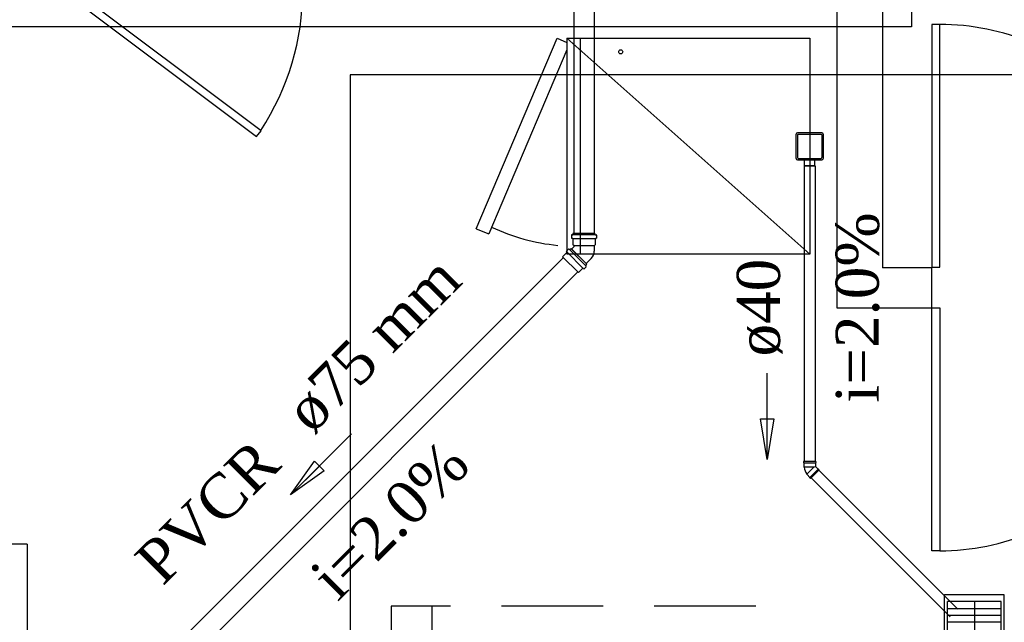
# Model space of a CAD drawing. Header units: millimetres. Extents: x 335 to 739279, y -1 to 84.
# Tile 110 of 244: x 364.62 to 369.46, y 32.67 to 35.63. Entities that reach past the tile are written whole.
import ezdxf

# ---------------------------------------------------------------- set-up
doc = ezdxf.new("R2010")
doc.units = ezdxf.units.MM
doc.header["$MEASUREMENT"] = 0
doc.linetypes.add('Dashed', pattern=[0.75, 0.5, -0.25])
for name, color, linetype, lineweight in [('Simbolos', 1, 'Continuous', 30), ('Simbolos_int', 1, 'Continuous', 30), ('TQ-Sentido tubo', 7, 'Continuous', 20), ('TQ-Seção tubo', 1, 'Continuous', 30), ('TQ-Textos tubo', 7, 'Continuous', 20)]:
    doc.layers.add(name, color=color, linetype=linetype, lineweight=lineweight)
doc.styles.add('TimesNewRoman', font='times.ttf')
doc.dimstyles.get("Standard").update_dxf_attribs({"dimtxt": 0.18, "dimasz": 0.18, "dimexe": 0.18, "dimexo": 0.0625, "dimgap": 0.09, "dimtad": 0, "dimtih": 1, "dimtoh": 1, "dimdec": 4, "dimzin": 0, "dimdsep": 46, "dimtxsty": 'Standard', "dimcen": 0.09, "dimadec": 0, "dimazin": 0, "dimtfac": 1, "dimtdec": 4, "dimtofl": 0, "dimtmove": 0, "dimatfit": 3, "dimfxl": 0, "dimtolj": 1, "dimtzin": 0, "dimarcsym": 0})

msp = doc.modelspace()

# ---------------------------------------------------------------- linework, layer by layer
at = {"color": 7}
for p, q in [((368.8628, 43.3719), (368.8628, 34.4159)), ((368.6388, 35.6759), (368.6388, 34.2189)), ((366.8658, 34.6069), (367.2638, 35.5439)), ((367.2638, 35.5439), (367.3118, 35.5229)), ((367.3118, 35.5439), (368.5058, 35.5439)), ((367.3118, 35.5439), (367.3118, 34.4819)), ((368.5058, 34.4819), (367.3118, 35.5439)), ((368.5058, 35.5439), (368.5058, 34.4819)), ((366.8658, 34.6069), (366.9288, 34.5829)), ((368.5058, 34.4819), (367.3118, 34.4819)), ((369.1058, 34.4159), (368.8628, 34.4159)), ((369.1058, 34.2189), (369.1058, 34.4179)), ((368.6388, 34.2189), (369.1058, 34.2189)), ((368.8358, 34.2189), (369.1058, 34.2189)), ((364.6588, 33.0569), (364.2608, 33.0569)), ((364.6588, 33.0569), (364.6588, 32.4599)), ((369.4468, 32.7749), (369.1838, 32.7749)), ((369.1838, 31.5809), (369.1838, 32.7749)), ((369.3168, 31.5809), (369.3168, 32.7749)), ((369.4468, 31.5809), (369.4468, 32.7749)), ((366.4478, 32.7529), (366.4478, 32.3549)), ((366.6488, 32.7529), (366.4478, 32.7529)), ((366.6488, 32.7529), (366.6488, 32.3549)), ((369.4468, 32.7389), (369.1838, 32.7389)), ((369.4468, 32.7069), (369.1838, 32.7069)), ((369.4468, 32.6739), (369.1838, 32.6739))]:
    msp.add_line(p, q, dxfattribs=at)
at = {"color": 7, "linetype": 'Continuous'}
for p, q in [((367.3768, 35.5439), (367.3768, 34.4819)), ((367.3118, 35.4869), (366.9288, 34.5829))]:
    msp.add_line(p, q, dxfattribs=at)
at = {"color": 3}
for points in [[(369.0069, 35.5997), (364.4229, 35.5997), (364.4229, 43.5302), (369.0069, 43.5302)], [(366.2476, 23.7782), (375.422, 23.7782), (375.422, 35.3634), (366.2476, 35.3634)]]:
    msp.add_lwpolyline(points, close=True, dxfattribs=at)
at = {"color": 7, "linetype": 'Continuous'}
msp.add_lwpolyline([(365.7868, 35.0609), (365.8088, 35.0889), (364.8538, 35.8059), (364.8318, 35.7779), (365.7868, 35.0609)], close=True, dxfattribs=at)
at = {"color": 7}
for points in [[(369.1058, 34.4179), (369.1448, 34.4179), (369.1448, 35.6119), (369.1058, 35.6119), (369.1058, 34.4179)], [(369.1058, 34.2189), (369.1448, 34.2189), (369.1448, 33.0249), (369.1058, 33.0249), (369.1058, 34.2189)]]:
    msp.add_lwpolyline(points, close=True, dxfattribs=at)
msp.add_lwpolyline([(369.4598, 31.5489), (369.1678, 31.5489), (369.1678, 32.8099), (369.4598, 32.8099), (369.4598, 31.5489)], dxfattribs=at)
at = {"color": 7, "linetype": 'Dashed'}
msp.add_lwpolyline([(366.6488, 32.7529), (366.6488, 26.8799), (368.2408, 26.8799), (368.2408, 32.7529), (366.6488, 32.7529)], dxfattribs=at)
at = {"color": 7}
msp.add_circle((367.5768, 35.4769), 0.00995, dxfattribs=at)
at = {"color": 7, "linetype": 'Continuous'}
for centre, radius, start, end in [((364.7658, 35.7779), 1.2477, 326.595, 33.3687), ((367.3688, 35.5289), 1.0083, 244.917, 264.221)]:
    msp.add_arc(centre, radius, start, end, dxfattribs=at)
at = {"color": 7}
for centre, start, end in [((369.1448, 34.4569), 358.058, 90), ((369.1448, 34.1799), 270, 1.942)]:
    msp.add_arc(centre, 1.1549, start, end, dxfattribs=at)
at = {"layer": 'Simbolos'}
for p, q in [((368.4388, 34.9529), (368.4388, 35.0729)), ((368.4458, 35.0799), (368.5658, 35.0799)), ((368.5728, 34.9529), (368.5728, 35.0729)), ((368.4458, 34.9459), (368.5658, 34.9459)), ((368.4808, 34.9179), (368.4808, 34.9459)), ((368.5308, 34.9179), (368.5308, 34.9459)), ((368.4828, 34.9159), (368.5288, 34.9159)), ((368.4758, 33.4644), (368.4758, 33.4584)), ((368.5358, 33.4644), (368.4758, 33.4644)), ((368.4758, 33.4584), (368.4768, 33.4574)), ((368.4768, 33.4574), (368.4768, 33.4374)), ((368.5358, 33.4584), (368.5348, 33.4574)), ((368.5348, 33.4574), (368.5348, 33.4394)), ((368.5358, 33.4644), (368.5358, 33.4584)), ((368.4768, 33.4374), (368.4788, 33.4354)), ((368.4928, 33.3994), (368.4928, 33.4024)), ((368.5068, 33.3854), (368.4928, 33.3994)), ((368.5528, 33.4234), (368.5098, 33.3804)), ((368.5478, 33.4264), (368.5348, 33.4394)), ((368.5498, 33.4264), (368.5478, 33.4264)), ((368.5528, 33.4234), (368.5498, 33.4264)), ((368.5068, 33.3834), (368.5068, 33.3854)), ((368.5098, 33.3804), (368.5068, 33.3834))]:
    msp.add_line(p, q, dxfattribs=at)
at = {"layer": 'Simbolos', "color": 5}
for p, q in [((367.3353, 34.5759), (367.3353, 34.5619)), ((367.3413, 34.5779), (367.3363, 34.5769)), ((367.3403, 34.5599), (367.3363, 34.5599)), ((367.3413, 34.5589), (367.3413, 34.5289)), ((367.4503, 34.5839), (367.3423, 34.5839)), ((367.3423, 34.5839), (367.3423, 34.5789)), ((367.4503, 34.5839), (367.4503, 34.5789)), ((367.4513, 34.5779), (367.4563, 34.5769)), ((367.4513, 34.5589), (367.4513, 34.5289)), ((367.4523, 34.5599), (367.4563, 34.5599)), ((367.4573, 34.5759), (367.4573, 34.5619)), ((367.3105, 34.4973), (367.3204, 34.5072)), ((367.3261, 34.5044), (367.3225, 34.5079)), ((367.3275, 34.5044), (367.3331, 34.5101)), ((367.3331, 34.5101), (367.4095, 34.4337)), ((367.3463, 34.5179), (367.3353, 34.5079)), ((367.3463, 34.5249), (367.3413, 34.5289)), ((367.3463, 34.5249), (367.3463, 34.5179)), ((367.4463, 34.5249), (367.4513, 34.5289)), ((367.4463, 34.5249), (367.4463, 34.4969)), ((367.2914, 34.4698), (367.3126, 34.491)), ((367.3126, 34.4924), (367.3098, 34.4952)), ((367.4323, 34.4609), (367.4073, 34.4359)), ((367.3692, 34.392), (367.3904, 34.4132)), ((367.3918, 34.4132), (367.3946, 34.4104)), ((367.3968, 34.4111), (367.4067, 34.421)), ((367.4038, 34.428), (367.4095, 34.4337)), ((367.4038, 34.4266), (367.4074, 34.4231))]:
    msp.add_line(p, q, dxfattribs=at)
at = {"layer": 'Simbolos'}
for centre, radius, start, end in [((368.4458, 35.0729), 0.00667, 90, 180), ((368.5658, 35.0729), 0.00667, 0, 90), ((368.4458, 34.9529), 0.00667, 180, 270), ((368.5658, 34.9529), 0.00667, 270, 0), ((368.4828, 34.9179), 0.002, 180, 270), ((368.5288, 34.9179), 0.002, 270, 0), ((368.5548, 33.4474), 0.0779, 188.933, 216.067)]:
    msp.add_arc(centre, radius, start, end, dxfattribs=at)
at = {"layer": 'Simbolos', "color": 5}
for centre, radius, start, end in [((367.3363, 34.5759), 0.00133, 95.0002, 180), ((367.3363, 34.5619), 0.00133, 180, 265), ((367.3403, 34.5789), 0.00133, 275, 0), ((367.3403, 34.5589), 0.00133, 0, 84.9998), ((367.4523, 34.5789), 0.00133, 180, 265), ((367.4523, 34.5589), 0.00133, 95.0002, 180), ((367.4563, 34.5759), 0.00133, 0, 84.9998), ((367.4563, 34.5619), 0.00133, 275, 0), ((367.3211, 34.5065), 0.00133, 50, 135), ((367.3112, 34.4966), 0.00133, 135, 220), ((367.3119, 34.4917), 0.00133, 315, 40), ((367.3268, 34.5051), 0.00133, 230, 315), ((367.3963, 34.4969), 0.0503, 315, 0), ((367.3911, 34.4125), 0.00133, 50, 135), ((367.3961, 34.4118), 0.00133, 230, 315), ((367.4045, 34.4273), 0.00133, 135, 220), ((367.406, 34.4217), 0.00133, 315, 40)]:
    msp.add_arc(centre, radius, start, end, dxfattribs=at)
at = {"layer": 'Simbolos_int'}
for p, q in [((368.4458, 35.0689), (368.4458, 34.9569)), ((368.4498, 35.0729), (368.5618, 35.0729)), ((368.5658, 35.0689), (368.5658, 34.9569)), ((368.4498, 34.9529), (368.5618, 34.9529)), ((368.4808, 34.9179), (368.5308, 34.9179)), ((368.4768, 33.4574), (368.5348, 33.4574)), ((368.5258, 33.4354), (368.4788, 33.4354)), ((368.4928, 33.4024), (368.5258, 33.4354)), ((368.5478, 33.4264), (368.5068, 33.3854)), ((368.5258, 33.4354), (368.5298, 33.4374)), ((368.5298, 33.4374), (368.5348, 33.4394))]:
    msp.add_line(p, q, dxfattribs=at)
at = {"layer": 'Simbolos_int', "color": 5}
for p, q in [((367.3413, 34.5599), (367.4513, 34.5599)), ((367.4503, 34.5779), (367.3423, 34.5779)), ((367.4073, 34.4359), (367.3353, 34.5079)), ((367.3463, 34.5249), (367.4463, 34.5249)), ((367.2914, 34.4698), (367.3692, 34.392)), ((367.3911, 34.4139), (367.3133, 34.4917)), ((367.4031, 34.4273), (367.3268, 34.5037))]:
    msp.add_line(p, q, dxfattribs=at)
at = {"layer": 'Simbolos_int'}
for centre, start, end in [((368.4498, 35.0689), 90, 180), ((368.5618, 35.0689), 0, 90), ((368.4498, 34.9569), 180, 270), ((368.5618, 34.9569), 270, 0)]:
    msp.add_arc(centre, 0.00333, start, end, dxfattribs=at)
at = {"layer": 'TQ-Seção tubo', "color": 5}
for p, q in [((367.3463, 40.7709), (367.3463, 34.5839)), ((367.4463, 40.7709), (367.4463, 34.5839)), ((367.2949, 34.4662), (365.1479, 32.3192)), ((367.3656, 34.3955), (365.2186, 32.2485))]:
    msp.add_line(p, q, dxfattribs=at)
at = {"layer": 'TQ-Seção tubo'}
for p, q in [((368.4791, 34.9159), (368.4791, 33.4644)), ((368.5325, 34.9159), (368.5325, 33.4644)), ((368.5502, 33.4208), (369.2337, 32.7373)), ((368.5124, 33.3831), (369.196, 32.6995))]:
    msp.add_line(p, q, dxfattribs=at)

# ---------------------------------------------------------------- texts
at = {"layer": 'TQ-Textos tubo', "char_height": 0.2118, "line_spacing_factor": 0.798, "style": 'TimesNewRoman'}
for s, insert, width, attachment_point, rotation in [('i=2.0%', (368.8499, 34.2199), 1.74329, 8, 90.0002), ('ø75 mm', (366.0684, 33.5843), 1.972442, 7, 45.0001), ('ø40', (368.3729, 34.2199), 0.896301, 8, 90.0002), ('PVCR', (365.9194, 33.4353), 1.554748, 9, 45.0001), ('i=2.0%', (366.5194, 33.0993), 1.74329, 8, 45.0001)]:
    msp.add_mtext(s, dxfattribs=dict(at, insert=insert, width=width, attachment_point=attachment_point, rotation=rotation))

# ---------------------------------------------------------------- leaders
at = {"layer": 'TQ-Sentido tubo'}
for points in [[(368.2974, 33.4741), (368.2974, 33.8977)], [(365.9543, 33.2998), (366.2538, 33.5994)]]:
    msp.add_leader(points, dimstyle='Standard', override={"dimasz": 0.2, "dimldrblk": 'CLOSED'}, dxfattribs=at)

doc.saveas('drawing.dxf')
